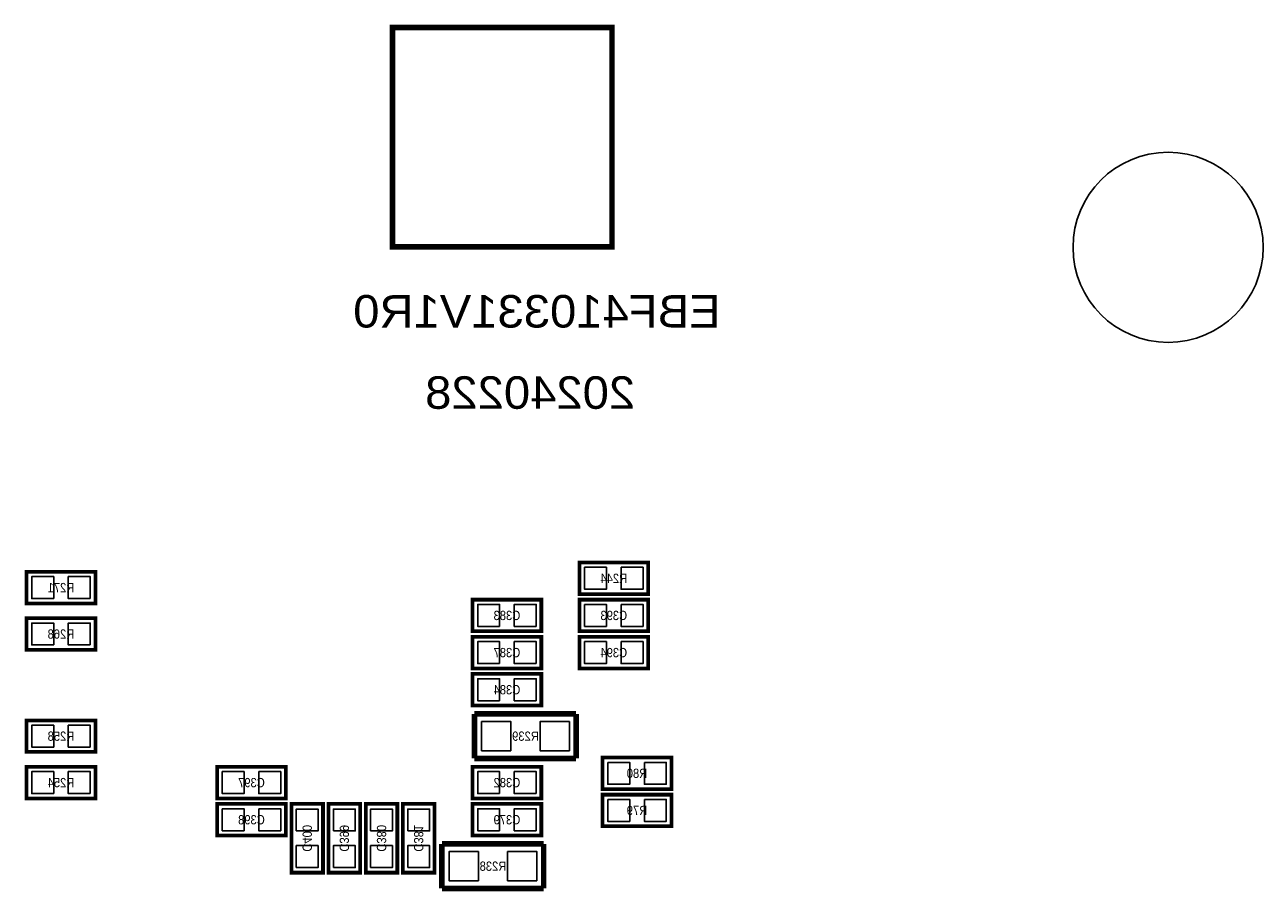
# Model space of a CAD drawing. Extents: x 0 to 150, y -8 to 98.
# Tile 4 of 13: x 43 to 77, y 29 to 52. Entities that reach past the tile are written whole.
import ezdxf
from ezdxf.enums import TextEntityAlignment as Align

# ---------------------------------------------------------------- set-up
doc = ezdxf.new("R2010")
doc.units = 0
for name, color, linetype in [('BG_SILKSCREEN_BOTTOM', 52, 'CONTINUOUS'), ('PG_SILKSCREEN_BOTTOM', 150, 'CONTINUOUS'), ('PIN_BOTTOM', 253, 'CONTINUOUS'), ('RD_SILKSCREEN_BOTTOM', 80, 'CONTINUOUS')]:
    doc.layers.add(name, color=color, linetype=linetype)

msp = doc.modelspace()

# ---------------------------------------------------------------- linework, layer by layer
at = {"layer": 'BG_SILKSCREEN_BOTTOM', "const_width": 0.150114}
msp.add_lwpolyline([(52.880006, 46.403006), (58.879994, 46.403006), (58.879994, 52.402994), (52.880006, 52.402994), (52.880006, 46.403006)], dxfattribs=at)
at = {"layer": 'PG_SILKSCREEN_BOTTOM'}
for points, const_width in [([(57.9882, 36.9062), (59.8678, 36.9062), (59.8678, 37.7698), (57.9882, 37.7698), (57.9882, 36.9062)], 0.1016), ([(44.7548, 37.5158), (42.8752, 37.5158), (42.8752, 36.6522), (44.7548, 36.6522), (44.7548, 37.5158)], 0.1016), ([(56.9468, 36.7538), (55.0672, 36.7538), (55.0672, 35.8902), (56.9468, 35.8902), (56.9468, 36.7538)], 0.1016), ([(57.9882, 35.8902), (59.8678, 35.8902), (59.8678, 36.7538), (57.9882, 36.7538), (57.9882, 35.8902)], 0.1016), ([(44.7548, 36.2458), (42.8752, 36.2458), (42.8752, 35.3822), (44.7548, 35.3822), (44.7548, 36.2458)], 0.1016), ([(56.9468, 35.7378), (55.0672, 35.7378), (55.0672, 34.8742), (56.9468, 34.8742), (56.9468, 35.7378)], 0.1016), ([(57.9882, 34.8742), (59.8678, 34.8742), (59.8678, 35.7378), (57.9882, 35.7378), (57.9882, 34.8742)], 0.1016), ([(56.9468, 34.7218), (55.0672, 34.7218), (55.0672, 33.8582), (56.9468, 33.8582), (56.9468, 34.7218)], 0.1016), ([(57.8993, 33.6296), (55.118, 33.6296)], 0.1524), ([(55.118, 33.6296), (55.118, 32.4104)], 0.1524), ([(57.8993, 32.4104), (57.8993, 33.6296)], 0.1524), ([(44.7548, 33.4518), (42.8752, 33.4518), (42.8752, 32.5882), (44.7548, 32.5882), (44.7548, 33.4518)], 0.1016), ([(44.7548, 32.1818), (42.8752, 32.1818), (42.8752, 31.3182), (44.7548, 31.3182), (44.7548, 32.1818)], 0.1016), ([(48.0822, 31.3182), (49.9618, 31.3182), (49.9618, 32.1818), (48.0822, 32.1818), (48.0822, 31.3182)], 0.1016), ([(56.9468, 32.1818), (55.0672, 32.1818), (55.0672, 31.3182), (56.9468, 31.3182), (56.9468, 32.1818)], 0.1016), ([(55.118, 32.4104), (57.8993, 32.4104)], 0.1524), ([(58.6232, 31.5722), (60.5028, 31.5722), (60.5028, 32.4358), (58.6232, 32.4358), (58.6232, 31.5722)], 0.1016), ([(48.0822, 30.3022), (49.9618, 30.3022), (49.9618, 31.1658), (48.0822, 31.1658), (48.0822, 30.3022)], 0.1016), ([(50.9778, 29.2862), (50.9778, 31.1658), (50.1142, 31.1658), (50.1142, 29.2862), (50.9778, 29.2862)], 0.1016), ([(51.9938, 29.2862), (51.9938, 31.1658), (51.1302, 31.1658), (51.1302, 29.2862), (51.9938, 29.2862)], 0.1016), ([(53.0098, 29.2862), (53.0098, 31.1658), (52.1462, 31.1658), (52.1462, 29.2862), (53.0098, 29.2862)], 0.1016), ([(54.0258, 29.2862), (54.0258, 31.1658), (53.1622, 31.1658), (53.1622, 29.2862), (54.0258, 29.2862)], 0.1016), ([(56.9468, 31.1658), (55.0672, 31.1658), (55.0672, 30.3022), (56.9468, 30.3022), (56.9468, 31.1658)], 0.1016), ([(58.6232, 30.5562), (60.5028, 30.5562), (60.5028, 31.4198), (58.6232, 31.4198), (58.6232, 30.5562)], 0.1016), ([(57.0103, 30.0736), (54.229, 30.0736)], 0.1524), ([(54.229, 30.0736), (54.229, 28.8544)], 0.1524), ([(57.0103, 28.8544), (57.0103, 30.0736)], 0.1524), ([(54.229, 28.8544), (57.0103, 28.8544)], 0.1524)]:
    msp.add_lwpolyline(points, dxfattribs=dict(at, const_width=const_width))
at = {"layer": 'PIN_BOTTOM'}
for points in [[(58.128408, 37.63772), (58.128408, 37.03828), (58.727848, 37.03828), (58.727848, 37.63772)], [(59.128152, 37.63772), (59.128152, 37.03828), (59.727592, 37.03828), (59.727592, 37.63772)], [(43.614848, 36.78428), (43.614848, 37.38372), (43.015408, 37.38372), (43.015408, 36.78428)], [(44.614592, 36.78428), (44.614592, 37.38372), (44.015152, 37.38372), (44.015152, 36.78428)], [(55.806848, 36.02228), (55.806848, 36.62172), (55.207408, 36.62172), (55.207408, 36.02228)], [(56.806592, 36.02228), (56.806592, 36.62172), (56.207152, 36.62172), (56.207152, 36.02228)], [(58.128408, 36.62172), (58.128408, 36.02228), (58.727848, 36.02228), (58.727848, 36.62172)], [(59.128152, 36.62172), (59.128152, 36.02228), (59.727592, 36.02228), (59.727592, 36.62172)], [(43.614848, 35.51428), (43.614848, 36.11372), (43.015408, 36.11372), (43.015408, 35.51428)], [(44.614592, 35.51428), (44.614592, 36.11372), (44.015152, 36.11372), (44.015152, 35.51428)], [(55.806848, 35.00628), (55.806848, 35.60572), (55.207408, 35.60572), (55.207408, 35.00628)], [(56.806592, 35.00628), (56.806592, 35.60572), (56.207152, 35.60572), (56.207152, 35.00628)], [(58.128408, 35.60572), (58.128408, 35.00628), (58.727848, 35.00628), (58.727848, 35.60572)], [(59.128152, 35.60572), (59.128152, 35.00628), (59.727592, 35.00628), (59.727592, 35.60572)], [(55.806848, 33.99028), (55.806848, 34.58972), (55.207408, 34.58972), (55.207408, 33.99028)], [(56.806592, 33.99028), (56.806592, 34.58972), (56.207152, 34.58972), (56.207152, 33.99028)], [(43.614848, 32.72028), (43.614848, 33.31972), (43.015408, 33.31972), (43.015408, 32.72028)], [(44.614592, 32.72028), (44.614592, 33.31972), (44.015152, 33.31972), (44.015152, 32.72028)], [(56.11495, 32.61995), (56.11495, 33.42005), (55.31485, 33.42005), (55.31485, 32.61995)], [(57.71515, 32.61995), (57.71515, 33.42005), (56.91505, 33.42005), (56.91505, 32.61995)], [(58.763408, 32.30372), (58.763408, 31.70428), (59.362848, 31.70428), (59.362848, 32.30372)], [(59.763152, 32.30372), (59.763152, 31.70428), (60.362592, 31.70428), (60.362592, 32.30372)], [(43.614848, 31.45028), (43.614848, 32.04972), (43.015408, 32.04972), (43.015408, 31.45028)], [(44.614592, 31.45028), (44.614592, 32.04972), (44.015152, 32.04972), (44.015152, 31.45028)], [(48.222408, 32.04972), (48.222408, 31.45028), (48.821848, 31.45028), (48.821848, 32.04972)], [(49.222152, 32.04972), (49.222152, 31.45028), (49.821592, 31.45028), (49.821592, 32.04972)], [(55.806848, 31.45028), (55.806848, 32.04972), (55.207408, 32.04972), (55.207408, 31.45028)], [(56.806592, 31.45028), (56.806592, 32.04972), (56.207152, 32.04972), (56.207152, 31.45028)], [(58.763408, 31.28772), (58.763408, 30.68828), (59.362848, 30.68828), (59.362848, 31.28772)], [(59.763152, 31.28772), (59.763152, 30.68828), (60.362592, 30.68828), (60.362592, 31.28772)], [(48.222408, 31.03372), (48.222408, 30.43428), (48.821848, 30.43428), (48.821848, 31.03372)], [(49.222152, 31.03372), (49.222152, 30.43428), (49.821592, 30.43428), (49.821592, 31.03372)], [(50.24628, 30.426152), (50.84572, 30.426152), (50.84572, 31.025592), (50.24628, 31.025592)], [(51.26228, 30.426152), (51.86172, 30.426152), (51.86172, 31.025592), (51.26228, 31.025592)], [(52.27828, 30.426152), (52.87772, 30.426152), (52.87772, 31.025592), (52.27828, 31.025592)], [(53.29428, 30.426152), (53.89372, 30.426152), (53.89372, 31.025592), (53.29428, 31.025592)], [(55.806848, 30.43428), (55.806848, 31.03372), (55.207408, 31.03372), (55.207408, 30.43428)], [(56.806592, 30.43428), (56.806592, 31.03372), (56.207152, 31.03372), (56.207152, 30.43428)], [(50.24628, 29.426408), (50.84572, 29.426408), (50.84572, 30.025848), (50.24628, 30.025848)], [(51.26228, 29.426408), (51.86172, 29.426408), (51.86172, 30.025848), (51.26228, 30.025848)], [(52.27828, 29.426408), (52.87772, 29.426408), (52.87772, 30.025848), (52.27828, 30.025848)], [(53.29428, 29.426408), (53.89372, 29.426408), (53.89372, 30.025848), (53.29428, 30.025848)], [(55.22595, 29.06395), (55.22595, 29.86405), (54.42585, 29.86405), (54.42585, 29.06395)], [(56.82615, 29.06395), (56.82615, 29.86405), (56.02605, 29.86405), (56.02605, 29.06395)]]:
    msp.add_lwpolyline(points, close=True, dxfattribs=at)
msp.add_circle((74.083672, 46.389798), 2.599944, dxfattribs=at)

# ---------------------------------------------------------------- texts
at = {"layer": 'BG_SILKSCREEN_BOTTOM', "text_generation_flag": 2, "width": 1.085714}
for s, p in [('EBF410331V1R0', (61.849, 44.196)), ('20240228', (59.5122, 41.9735))]:
    msp.add_text(s, height=0.889, dxfattribs=at).set_placement(p)
at = {"layer": 'RD_SILKSCREEN_BOTTOM', "text_generation_flag": 2, "width": 0.9}
for s, p in [('R244', (58.928, 37.211)), ('R271', (43.815, 36.957)), ('C383', (56.007, 36.195)), ('C393', (58.928, 36.195)), ('R268', (43.815, 35.687)), ('C387', (56.007, 35.179)), ('C394', (58.928, 35.179)), ('C384', (56.007, 34.163)), ('R258', (43.815, 32.893)), ('R239', (56.515, 32.893)), ('R254', (43.815, 31.623)), ('C397', (49.022, 31.623)), ('C382', (56.007, 31.623)), ('R80', (59.563, 31.877)), ('C398', (49.022, 30.607)), ('C379', (56.007, 30.607)), ('R79', (59.563, 30.861)), ('R238', (55.626, 29.337))]:
    msp.add_text(s, height=0.254, dxfattribs=at).set_placement(p, align=Align.CENTER)
for s, p in [('C400', (50.419, 30.226254)), ('C399', (51.435, 30.226254)), ('C380', (52.451, 30.226254)), ('C381', (53.467, 30.226254))]:
    msp.add_text(s, height=0.254, rotation=270, dxfattribs=at).set_placement(p, align=Align.CENTER)

doc.saveas('drawing.dxf')
